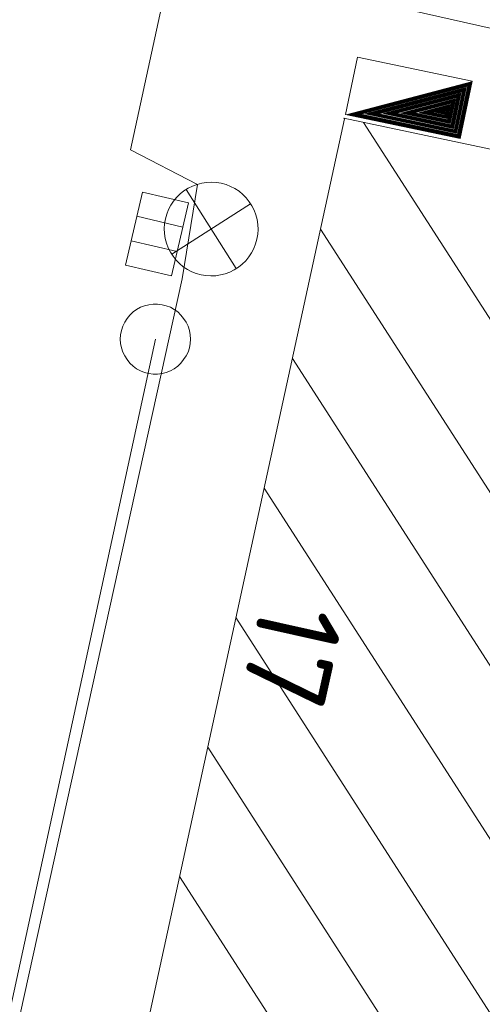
# Model space of a CAD drawing. Header units: metres. Extents: x 3425540 to 3446143, y 5432760 to 5444637.
# Tile 171 of 256: x 3435962 to 3435972, y 5440176 to 5440197. Entities that reach past the tile are written whole.
import ezdxf
from ezdxf.enums import TextEntityAlignment as Align

# ---------------------------------------------------------------- set-up
doc = ezdxf.new("R2010")
doc.units = ezdxf.units.M
doc.layers.add('B_Bestand', color=9, linetype='Continuous', lineweight=18)
doc.layers.add('B_Flurgrenzen', color=9, linetype='Continuous', lineweight=18)
doc.styles.get("Standard").update_dxf_attribs({"font": 'isocpeur.ttf'})

msp = doc.modelspace()

# ---------------------------------------------------------------- hatches: boundary and pattern name
at = {"layer": 'B_Bestand'}
h = msp.add_hatch(color=256, dxfattribs=at)
h.paths.add_polyline_path([(3435969.131, 5440194.766), (3435971.527, 5440194.26), (3435971.779, 5440195.458)])
h.paths.add_polyline_path([(3435969.152, 5440194.766), (3435971.773, 5440195.451), (3435971.523, 5440194.266)], flags=16)
h = msp.add_hatch(color=256, dxfattribs=at)
h.paths.add_polyline_path([(3435969.173, 5440194.767), (3435971.519, 5440194.272), (3435971.766, 5440195.445)])
h.paths.add_polyline_path([(3435969.194, 5440194.767), (3435971.76, 5440195.438), (3435971.515, 5440194.278)], flags=16)
h = msp.add_hatch(color=256, dxfattribs=at)
h.paths.add_polyline_path([(3435969.216, 5440194.768), (3435971.512, 5440194.283), (3435971.754, 5440195.431)])
h.paths.add_polyline_path([(3435969.322, 5440194.77), (3435971.722, 5440195.398), (3435971.493, 5440194.312)], flags=16)
h.paths.add_polyline_path([(3435969.301, 5440194.77), (3435971.728, 5440195.404), (3435971.496, 5440194.306)], flags=16)
h.paths.add_polyline_path([(3435969.279, 5440194.769), (3435971.734, 5440195.411), (3435971.5, 5440194.301)], flags=16)
h.paths.add_polyline_path([(3435969.258, 5440194.769), (3435971.741, 5440195.418), (3435971.504, 5440194.295)], flags=16)
h.paths.add_polyline_path([(3435969.237, 5440194.768), (3435971.747, 5440195.425), (3435971.508, 5440194.289)], flags=16)
h = msp.add_hatch(color=256, dxfattribs=at)
h.paths.add_polyline_path([(3435969.343, 5440194.771), (3435971.489, 5440194.318), (3435971.715, 5440195.391)])
h.paths.add_polyline_path([(3435969.364, 5440194.771), (3435971.709, 5440195.384), (3435971.485, 5440194.324)], flags=16)
h = msp.add_hatch(color=256, dxfattribs=at)
h.paths.add_polyline_path([(3435969.385, 5440194.772), (3435971.481, 5440194.33), (3435971.702, 5440195.378)])
h.paths.add_polyline_path([(3435969.407, 5440194.772), (3435971.696, 5440195.371), (3435971.478, 5440194.335)], flags=16)
h = msp.add_hatch(color=256, dxfattribs=at)
h.paths.add_polyline_path([(3435969.513, 5440194.775), (3435971.459, 5440194.364), (3435971.664, 5440195.337)])
h.paths.add_polyline_path([(3435969.534, 5440194.775), (3435971.658, 5440195.33), (3435971.455, 5440194.37)], flags=16)
h = msp.add_hatch(color=256, dxfattribs=at)
h.paths.add_polyline_path([(3435969.555, 5440194.776), (3435971.451, 5440194.376), (3435971.651, 5440195.324)])
h.paths.add_polyline_path([(3435969.577, 5440194.776), (3435971.645, 5440195.317), (3435971.447, 5440194.382)], flags=16)
h = msp.add_hatch(color=256, dxfattribs=at)
h.paths.add_polyline_path([(3435969.598, 5440194.777), (3435971.444, 5440194.387), (3435971.638, 5440195.31)])
h.paths.add_polyline_path([(3435969.704, 5440194.779), (3435971.606, 5440195.277), (3435971.425, 5440194.416)], flags=16)
h.paths.add_polyline_path([(3435969.683, 5440194.779), (3435971.613, 5440195.283), (3435971.429, 5440194.411)], flags=16)
h.paths.add_polyline_path([(3435969.662, 5440194.778), (3435971.619, 5440195.29), (3435971.432, 5440194.405)], flags=16)
h.paths.add_polyline_path([(3435969.64, 5440194.778), (3435971.626, 5440195.297), (3435971.436, 5440194.399)], flags=16)
h.paths.add_polyline_path([(3435969.619, 5440194.777), (3435971.632, 5440195.304), (3435971.44, 5440194.393)], flags=16)
h = msp.add_hatch(color=256, dxfattribs=at)
h.paths.add_polyline_path([(3435969.725, 5440194.78), (3435971.421, 5440194.422), (3435971.6, 5440195.27)])
h.paths.add_polyline_path([(3435969.747, 5440194.78), (3435971.593, 5440195.263), (3435971.417, 5440194.428)], flags=16)
h = msp.add_hatch(color=256, dxfattribs=at)
h.paths.add_polyline_path([(3435969.768, 5440194.781), (3435971.414, 5440194.434), (3435971.587, 5440195.257)])
h.paths.add_polyline_path([(3435969.789, 5440194.781), (3435971.581, 5440195.25), (3435971.41, 5440194.44)], flags=16)
h = msp.add_hatch(color=256, dxfattribs=at)
h.paths.add_polyline_path([(3435969.895, 5440194.784), (3435971.391, 5440194.468), (3435971.549, 5440195.216)])
h.paths.add_polyline_path([(3435969.917, 5440194.784), (3435971.542, 5440195.209), (3435971.387, 5440194.474)], flags=16)
h = msp.add_hatch(color=256, dxfattribs=at)
h.paths.add_polyline_path([(3435969.938, 5440194.785), (3435971.383, 5440194.48), (3435971.536, 5440195.203)])
h.paths.add_polyline_path([(3435969.959, 5440194.785), (3435971.529, 5440195.196), (3435971.38, 5440194.486)], flags=16)
h = msp.add_hatch(color=256, dxfattribs=at)
h.paths.add_polyline_path([(3435969.98, 5440194.786), (3435971.376, 5440194.492), (3435971.523, 5440195.189)])
h.paths.add_polyline_path([(3435970.087, 5440194.788), (3435971.491, 5440195.156), (3435971.357, 5440194.52)], flags=16)
h.paths.add_polyline_path([(3435970.065, 5440194.788), (3435971.497, 5440195.162), (3435971.361, 5440194.515)], flags=16)
h.paths.add_polyline_path([(3435970.044, 5440194.787), (3435971.504, 5440195.169), (3435971.365, 5440194.509)], flags=16)
h.paths.add_polyline_path([(3435970.023, 5440194.787), (3435971.51, 5440195.176), (3435971.368, 5440194.503)], flags=16)
h.paths.add_polyline_path([(3435970.001, 5440194.786), (3435971.517, 5440195.183), (3435971.372, 5440194.497)], flags=16)
h = msp.add_hatch(color=256, dxfattribs=at)
h.paths.add_polyline_path([(3435970.108, 5440194.789), (3435971.353, 5440194.526), (3435971.485, 5440195.149)])
h.paths.add_polyline_path([(3435970.129, 5440194.789), (3435971.478, 5440195.142), (3435971.349, 5440194.532)], flags=16)
h = msp.add_hatch(color=256, dxfattribs=at)
h.paths.add_polyline_path([(3435970.15, 5440194.79), (3435971.346, 5440194.538), (3435971.472, 5440195.136)])
h.paths.add_polyline_path([(3435970.172, 5440194.79), (3435971.465, 5440195.129), (3435971.342, 5440194.544)], flags=16)
h = msp.add_hatch(color=256, dxfattribs=at)
h.paths.add_polyline_path([(3435970.278, 5440194.793), (3435971.323, 5440194.573), (3435971.433, 5440195.095)])
h.paths.add_polyline_path([(3435970.299, 5440194.794), (3435971.427, 5440195.088), (3435971.319, 5440194.578)], flags=16)
h = msp.add_hatch(color=256, dxfattribs=at)
h.paths.add_polyline_path([(3435970.32, 5440194.794), (3435971.316, 5440194.584), (3435971.42, 5440195.082)])
h.paths.add_polyline_path([(3435970.342, 5440194.795), (3435971.414, 5440195.075), (3435971.312, 5440194.59)], flags=16)
h = msp.add_hatch(color=256, dxfattribs=at)
h.paths.add_polyline_path([(3435970.363, 5440194.795), (3435971.308, 5440194.596), (3435971.408, 5440195.068)])
h.paths.add_polyline_path([(3435970.469, 5440194.798), (3435971.376, 5440195.035), (3435971.289, 5440194.625)], flags=16)
h.paths.add_polyline_path([(3435970.448, 5440194.797), (3435971.382, 5440195.041), (3435971.293, 5440194.619)], flags=16)
h.paths.add_polyline_path([(3435970.427, 5440194.797), (3435971.388, 5440195.048), (3435971.297, 5440194.613)], flags=16)
h.paths.add_polyline_path([(3435970.405, 5440194.796), (3435971.395, 5440195.055), (3435971.3, 5440194.607)], flags=16)
h.paths.add_polyline_path([(3435970.384, 5440194.796), (3435971.401, 5440195.062), (3435971.304, 5440194.601)], flags=16)
h = msp.add_hatch(color=256, dxfattribs=at)
h.paths.add_polyline_path([(3435970.49, 5440194.798), (3435971.285, 5440194.63), (3435971.369, 5440195.028)])
h.paths.add_polyline_path([(3435970.511, 5440194.799), (3435971.363, 5440195.021), (3435971.282, 5440194.636)], flags=16)
h = msp.add_hatch(color=256, dxfattribs=at)
h.paths.add_polyline_path([(3435970.533, 5440194.799), (3435971.278, 5440194.642), (3435971.356, 5440195.015)])
h.paths.add_polyline_path([(3435970.554, 5440194.8), (3435971.35, 5440195.008), (3435971.274, 5440194.648)], flags=16)
h = msp.add_hatch(color=256, dxfattribs=at)
h.paths.add_polyline_path([(3435970.66, 5440194.802), (3435971.255, 5440194.677), (3435971.318, 5440194.974)])
h.paths.add_polyline_path([(3435970.681, 5440194.803), (3435971.312, 5440194.967), (3435971.251, 5440194.682)], flags=16)
h = msp.add_hatch(color=256, dxfattribs=at)
h.paths.add_polyline_path([(3435970.703, 5440194.803), (3435971.248, 5440194.688), (3435971.305, 5440194.961)])
h.paths.add_polyline_path([(3435970.724, 5440194.804), (3435971.299, 5440194.954), (3435971.244, 5440194.694)], flags=16)
h = msp.add_hatch(color=256, dxfattribs=at)
h.paths.add_polyline_path([(3435970.745, 5440194.804), (3435971.24, 5440194.7), (3435971.292, 5440194.947)])
h.paths.add_polyline_path([(3435970.852, 5440194.807), (3435971.26, 5440194.914), (3435971.221, 5440194.729)], flags=16)
h.paths.add_polyline_path([(3435970.83, 5440194.806), (3435971.267, 5440194.92), (3435971.225, 5440194.723)], flags=16)
h.paths.add_polyline_path([(3435970.809, 5440194.806), (3435971.273, 5440194.927), (3435971.229, 5440194.717)], flags=16)
h.paths.add_polyline_path([(3435970.788, 5440194.805), (3435971.279, 5440194.934), (3435971.233, 5440194.711)], flags=16)
h.paths.add_polyline_path([(3435970.766, 5440194.805), (3435971.286, 5440194.941), (3435971.236, 5440194.706)], flags=16)
h = msp.add_hatch(color=256, dxfattribs=at)
h.paths.add_polyline_path([(3435970.873, 5440194.807), (3435971.217, 5440194.735), (3435971.254, 5440194.907)])
h.paths.add_polyline_path([(3435970.894, 5440194.808), (3435971.247, 5440194.9), (3435971.214, 5440194.74)], flags=16)
h = msp.add_hatch(color=256, dxfattribs=at)
h.paths.add_polyline_path([(3435970.915, 5440194.808), (3435971.21, 5440194.746), (3435971.241, 5440194.894)])
h.paths.add_polyline_path([(3435970.937, 5440194.809), (3435971.235, 5440194.887), (3435971.206, 5440194.752)], flags=16)
h = msp.add_hatch(color=256, dxfattribs=at)
h.paths.add_polyline_path([(3435971.021, 5440194.811), (3435971.191, 5440194.775), (3435971.209, 5440194.86)])
h.paths.add_polyline_path([(3435971.043, 5440194.811), (3435971.203, 5440194.853), (3435971.187, 5440194.781)], flags=16)
h = msp.add_hatch(color=256, dxfattribs=at)
h.paths.add_polyline_path([(3435971.064, 5440194.812), (3435971.184, 5440194.787), (3435971.196, 5440194.846)])
h.paths.add_polyline_path([(3435971.085, 5440194.812), (3435971.19, 5440194.84), (3435971.18, 5440194.792)], flags=16)
h = msp.add_hatch(color=256, dxfattribs=at)
h.paths.add_polyline_path([(3435971.106, 5440194.813), (3435971.176, 5440194.798), (3435971.183, 5440194.833)])
h.paths.add_polyline_path([(3435971.128, 5440194.813), (3435971.177, 5440194.826), (3435971.172, 5440194.804)], flags=16)

# ---------------------------------------------------------------- linework, layer by layer
for p, q in [((3435969.346, 5440195.988), (3435969.088, 5440194.765)), ((3435971.792, 5440195.472), (3435969.346, 5440195.988)), ((3435971.534, 5440194.249), (3435971.792, 5440195.472)), ((3435969.069, 5440194.671), (3435969.054, 5440194.683)), ((3435969.088, 5440194.765), (3435971.534, 5440194.249)), ((3435969.47, 5440194.595), (3435977.3, 5440182.43)), ((3435965.687, 5440193.166), (3435966.757, 5440191.479)), ((3435967.063, 5440192.862), (3435965.381, 5440191.783)), ((3435965.618, 5440192.364), (3435964.637, 5440192.593)), ((3435968.556, 5440192.319), (3435976.707, 5440179.656)), ((3435965.496, 5440191.843), (3435964.515, 5440192.072)), ((3435967.954, 5440189.559), (3435976.114, 5440176.882)), ((3435967.352, 5440186.799), (3435975.52, 5440174.109)), ((3435966.751, 5440184.038), (3435974.927, 5440171.335)), ((3435966.149, 5440181.278), (3435973.162, 5440170.382)), ((3435965.547, 5440178.518), (3435970.395, 5440170.986))]:
    msp.add_line(p, q, dxfattribs=at)
for points in [[(3435969.298, 5440236.513), (3435966.452, 5440222.249), (3435964.843, 5440214.689), (3435964.518, 5440211.723), (3435965.662, 5440208.26), (3435966.401, 5440205.504), (3435966.232, 5440202.002), (3435964.503, 5440194.011), (3435965.929, 5440193.273), (3435965.603, 5440191.259), (3435956.688, 5440150.875)], [(3435969.054, 5440194.683), (3435979.451, 5440192.49), (3435974.654, 5440170.057), (3435964.199, 5440172.337), (3435969.069, 5440194.671)], [(3435966.005, 5440191.345), (3435966.109, 5440191.328), (3435966.213, 5440191.321), (3435966.318, 5440191.326), (3435966.421, 5440191.342), (3435966.523, 5440191.368), (3435966.621, 5440191.405), (3435966.714, 5440191.451), (3435966.803, 5440191.508), (3435966.885, 5440191.573), (3435966.959, 5440191.646), (3435967.026, 5440191.727), (3435967.083, 5440191.814), (3435967.132, 5440191.907), (3435967.17, 5440192.005), (3435967.198, 5440192.106), (3435967.215, 5440192.209), (3435967.221, 5440192.313), (3435967.217, 5440192.418), (3435967.201, 5440192.522), (3435967.175, 5440192.623), (3435967.138, 5440192.721), (3435967.092, 5440192.815), (3435967.035, 5440192.903), (3435966.97, 5440192.985), (3435966.897, 5440193.06), (3435966.816, 5440193.126), (3435966.728, 5440193.184), (3435966.636, 5440193.232), (3435966.538, 5440193.271), (3435966.437, 5440193.298), (3435966.334, 5440193.316), (3435966.229, 5440193.322), (3435966.125, 5440193.317), (3435966.021, 5440193.302), (3435965.92, 5440193.275), (3435965.822, 5440193.239), (3435965.728, 5440193.192), (3435965.64, 5440193.136), (3435965.558, 5440193.07), (3435965.483, 5440192.997), (3435965.417, 5440192.916), (3435965.359, 5440192.829), (3435965.311, 5440192.736), (3435965.272, 5440192.638), (3435965.244, 5440192.538), (3435965.227, 5440192.434), (3435965.221, 5440192.33), (3435965.226, 5440192.225), (3435965.241, 5440192.122), (3435965.268, 5440192.02), (3435965.304, 5440191.922), (3435965.351, 5440191.829), (3435965.407, 5440191.74), (3435965.472, 5440191.658), (3435965.546, 5440191.584), (3435965.627, 5440191.517), (3435965.714, 5440191.459), (3435965.807, 5440191.411), (3435965.904, 5440191.373), (3435966.005, 5440191.345)], [(3435965.739, 5440192.879), (3435965.375, 5440191.321), (3435964.393, 5440191.551), (3435964.757, 5440193.109), (3435965.739, 5440192.879)]]:
    msp.add_lwpolyline(points, dxfattribs=at)
for points in [[(3435969.131, 5440194.766), (3435971.527, 5440194.26), (3435971.779, 5440195.458)], [(3435969.152, 5440194.766), (3435971.773, 5440195.451), (3435971.523, 5440194.266)], [(3435969.173, 5440194.767), (3435971.519, 5440194.272), (3435971.766, 5440195.445)], [(3435969.194, 5440194.767), (3435971.76, 5440195.438), (3435971.515, 5440194.278)], [(3435969.216, 5440194.768), (3435971.512, 5440194.283), (3435971.754, 5440195.431)], [(3435969.237, 5440194.768), (3435971.747, 5440195.425), (3435971.508, 5440194.289)], [(3435969.258, 5440194.769), (3435971.741, 5440195.418), (3435971.504, 5440194.295)], [(3435969.279, 5440194.769), (3435971.734, 5440195.411), (3435971.5, 5440194.301)], [(3435969.301, 5440194.77), (3435971.728, 5440195.404), (3435971.496, 5440194.306)], [(3435969.322, 5440194.77), (3435971.722, 5440195.398), (3435971.493, 5440194.312)], [(3435969.343, 5440194.771), (3435971.489, 5440194.318), (3435971.715, 5440195.391)], [(3435969.364, 5440194.771), (3435971.709, 5440195.384), (3435971.485, 5440194.324)], [(3435969.385, 5440194.772), (3435971.481, 5440194.33), (3435971.702, 5440195.378)], [(3435969.407, 5440194.772), (3435971.696, 5440195.371), (3435971.478, 5440194.335)], [(3435969.513, 5440194.775), (3435971.459, 5440194.364), (3435971.664, 5440195.337)], [(3435969.534, 5440194.775), (3435971.658, 5440195.33), (3435971.455, 5440194.37)], [(3435969.555, 5440194.776), (3435971.451, 5440194.376), (3435971.651, 5440195.324)], [(3435969.577, 5440194.776), (3435971.645, 5440195.317), (3435971.447, 5440194.382)], [(3435969.598, 5440194.777), (3435971.444, 5440194.387), (3435971.638, 5440195.31)], [(3435969.619, 5440194.777), (3435971.632, 5440195.304), (3435971.44, 5440194.393)], [(3435969.64, 5440194.778), (3435971.626, 5440195.297), (3435971.436, 5440194.399)], [(3435969.662, 5440194.778), (3435971.619, 5440195.29), (3435971.432, 5440194.405)], [(3435969.683, 5440194.779), (3435971.613, 5440195.283), (3435971.429, 5440194.411)], [(3435969.704, 5440194.779), (3435971.606, 5440195.277), (3435971.425, 5440194.416)], [(3435969.725, 5440194.78), (3435971.421, 5440194.422), (3435971.6, 5440195.27)], [(3435969.747, 5440194.78), (3435971.593, 5440195.263), (3435971.417, 5440194.428)], [(3435969.768, 5440194.781), (3435971.414, 5440194.434), (3435971.587, 5440195.257)], [(3435969.789, 5440194.781), (3435971.581, 5440195.25), (3435971.41, 5440194.44)], [(3435969.895, 5440194.784), (3435971.391, 5440194.468), (3435971.549, 5440195.216)], [(3435969.917, 5440194.784), (3435971.542, 5440195.209), (3435971.387, 5440194.474)], [(3435969.938, 5440194.785), (3435971.383, 5440194.48), (3435971.536, 5440195.203)], [(3435969.959, 5440194.785), (3435971.529, 5440195.196), (3435971.38, 5440194.486)], [(3435969.98, 5440194.786), (3435971.376, 5440194.492), (3435971.523, 5440195.189)], [(3435970.001, 5440194.786), (3435971.517, 5440195.183), (3435971.372, 5440194.497)], [(3435970.023, 5440194.787), (3435971.51, 5440195.176), (3435971.368, 5440194.503)], [(3435970.044, 5440194.787), (3435971.504, 5440195.169), (3435971.365, 5440194.509)], [(3435970.065, 5440194.788), (3435971.497, 5440195.162), (3435971.361, 5440194.515)], [(3435970.087, 5440194.788), (3435971.491, 5440195.156), (3435971.357, 5440194.52)], [(3435970.108, 5440194.789), (3435971.353, 5440194.526), (3435971.485, 5440195.149)], [(3435970.129, 5440194.789), (3435971.478, 5440195.142), (3435971.349, 5440194.532)], [(3435970.15, 5440194.79), (3435971.346, 5440194.538), (3435971.472, 5440195.136)], [(3435970.172, 5440194.79), (3435971.465, 5440195.129), (3435971.342, 5440194.544)], [(3435970.278, 5440194.793), (3435971.323, 5440194.573), (3435971.433, 5440195.095)], [(3435970.299, 5440194.794), (3435971.427, 5440195.088), (3435971.319, 5440194.578)], [(3435970.32, 5440194.794), (3435971.316, 5440194.584), (3435971.42, 5440195.082)], [(3435970.342, 5440194.795), (3435971.414, 5440195.075), (3435971.312, 5440194.59)], [(3435970.363, 5440194.795), (3435971.308, 5440194.596), (3435971.408, 5440195.068)], [(3435970.384, 5440194.796), (3435971.401, 5440195.062), (3435971.304, 5440194.601)], [(3435970.405, 5440194.796), (3435971.395, 5440195.055), (3435971.3, 5440194.607)], [(3435970.427, 5440194.797), (3435971.388, 5440195.048), (3435971.297, 5440194.613)], [(3435970.448, 5440194.797), (3435971.382, 5440195.041), (3435971.293, 5440194.619)], [(3435970.469, 5440194.798), (3435971.376, 5440195.035), (3435971.289, 5440194.625)], [(3435970.49, 5440194.798), (3435971.285, 5440194.63), (3435971.369, 5440195.028)], [(3435970.511, 5440194.799), (3435971.363, 5440195.021), (3435971.282, 5440194.636)], [(3435970.533, 5440194.799), (3435971.278, 5440194.642), (3435971.356, 5440195.015)], [(3435970.554, 5440194.8), (3435971.35, 5440195.008), (3435971.274, 5440194.648)], [(3435970.66, 5440194.802), (3435971.255, 5440194.677), (3435971.318, 5440194.974)], [(3435970.681, 5440194.803), (3435971.312, 5440194.967), (3435971.251, 5440194.682)], [(3435970.703, 5440194.803), (3435971.248, 5440194.688), (3435971.305, 5440194.961)], [(3435970.724, 5440194.804), (3435971.299, 5440194.954), (3435971.244, 5440194.694)], [(3435970.745, 5440194.804), (3435971.24, 5440194.7), (3435971.292, 5440194.947)], [(3435970.766, 5440194.805), (3435971.286, 5440194.941), (3435971.236, 5440194.706)], [(3435970.788, 5440194.805), (3435971.279, 5440194.934), (3435971.233, 5440194.711)], [(3435970.809, 5440194.806), (3435971.273, 5440194.927), (3435971.229, 5440194.717)], [(3435970.83, 5440194.806), (3435971.267, 5440194.92), (3435971.225, 5440194.723)], [(3435970.852, 5440194.807), (3435971.26, 5440194.914), (3435971.221, 5440194.729)], [(3435970.873, 5440194.807), (3435971.217, 5440194.735), (3435971.254, 5440194.907)], [(3435970.894, 5440194.808), (3435971.247, 5440194.9), (3435971.214, 5440194.74)], [(3435970.915, 5440194.808), (3435971.21, 5440194.746), (3435971.241, 5440194.894)], [(3435970.937, 5440194.809), (3435971.235, 5440194.887), (3435971.206, 5440194.752)], [(3435971.021, 5440194.811), (3435971.191, 5440194.775), (3435971.209, 5440194.86)], [(3435971.043, 5440194.811), (3435971.203, 5440194.853), (3435971.187, 5440194.781)], [(3435971.064, 5440194.812), (3435971.184, 5440194.787), (3435971.196, 5440194.846)], [(3435971.085, 5440194.812), (3435971.19, 5440194.84), (3435971.18, 5440194.792)], [(3435971.106, 5440194.813), (3435971.176, 5440194.798), (3435971.183, 5440194.833)], [(3435971.128, 5440194.813), (3435971.177, 5440194.826), (3435971.172, 5440194.804)]]:
    msp.add_lwpolyline(points, close=True, dxfattribs=at)
for points in [[(3435969.088, 5440194.765), (3435971.534, 5440194.249), (3435971.792, 5440195.472)], [(3435969.109, 5440194.765), (3435971.53, 5440194.254), (3435971.786, 5440195.465)], [(3435969.428, 5440194.773), (3435971.474, 5440194.341), (3435971.69, 5440195.364)], [(3435969.449, 5440194.773), (3435971.47, 5440194.347), (3435971.683, 5440195.357)], [(3435969.47, 5440194.774), (3435971.466, 5440194.353), (3435971.677, 5440195.351)], [(3435969.492, 5440194.774), (3435971.463, 5440194.359), (3435971.67, 5440195.344)], [(3435969.81, 5440194.782), (3435971.406, 5440194.445), (3435971.574, 5440195.243)], [(3435969.832, 5440194.782), (3435971.402, 5440194.451), (3435971.568, 5440195.236)], [(3435969.853, 5440194.783), (3435971.398, 5440194.457), (3435971.561, 5440195.23)], [(3435969.874, 5440194.783), (3435971.395, 5440194.463), (3435971.555, 5440195.223)], [(3435970.193, 5440194.791), (3435971.338, 5440194.549), (3435971.459, 5440195.122)], [(3435970.214, 5440194.792), (3435971.334, 5440194.555), (3435971.453, 5440195.115)], [(3435970.235, 5440194.792), (3435971.331, 5440194.561), (3435971.446, 5440195.109)], [(3435970.257, 5440194.793), (3435971.327, 5440194.567), (3435971.44, 5440195.102)], [(3435970.575, 5440194.8), (3435971.27, 5440194.654), (3435971.344, 5440195.001)], [(3435970.596, 5440194.801), (3435971.267, 5440194.659), (3435971.337, 5440194.994)], [(3435970.618, 5440194.801), (3435971.263, 5440194.665), (3435971.331, 5440194.988)], [(3435970.639, 5440194.802), (3435971.259, 5440194.671), (3435971.324, 5440194.981)], [(3435970.958, 5440194.809), (3435971.202, 5440194.758), (3435971.228, 5440194.88)], [(3435970.979, 5440194.81), (3435971.199, 5440194.763), (3435971.222, 5440194.873)], [(3435971, 5440194.81), (3435971.195, 5440194.769), (3435971.215, 5440194.867)], [(3435971.149, 5440194.814), (3435971.168, 5440194.81), (3435971.171, 5440194.82)]]:
    msp.add_solid(points, dxfattribs=at)
at = {"layer": 'B_Flurgrenzen'}
msp.add_line((3435965.032, 5440189.975), (3435957.177, 5440153.761), dxfattribs=at)
for points in [[(3435966.226, 5440197.951), (3435980.018, 5440194.84), (3435979.545, 5440192.487)], [(3435965.782, 5440189.975), (3435965.776, 5440190.069), (3435965.758, 5440190.158), (3435965.729, 5440190.253), (3435965.688, 5440190.335), (3435965.634, 5440190.412), (3435965.575, 5440190.489), (3435965.51, 5440190.554), (3435965.434, 5440190.607), (3435965.351, 5440190.654), (3435965.262, 5440190.684), (3435965.174, 5440190.707), (3435965.079, 5440190.719), (3435964.985, 5440190.719), (3435964.89, 5440190.707), (3435964.802, 5440190.684), (3435964.713, 5440190.654), (3435964.63, 5440190.607), (3435964.554, 5440190.554), (3435964.489, 5440190.489), (3435964.43, 5440190.412), (3435964.376, 5440190.335), (3435964.335, 5440190.253), (3435964.306, 5440190.158), (3435964.288, 5440190.069), (3435964.282, 5440189.975), (3435964.288, 5440189.881), (3435964.306, 5440189.792), (3435964.335, 5440189.697), (3435964.376, 5440189.615), (3435964.43, 5440189.538), (3435964.489, 5440189.461), (3435964.554, 5440189.396), (3435964.63, 5440189.343), (3435964.713, 5440189.296), (3435964.802, 5440189.266), (3435964.89, 5440189.243), (3435964.985, 5440189.231), (3435965.079, 5440189.231), (3435965.174, 5440189.243), (3435965.262, 5440189.266), (3435965.351, 5440189.296), (3435965.434, 5440189.343), (3435965.51, 5440189.396), (3435965.575, 5440189.461), (3435965.634, 5440189.538), (3435965.688, 5440189.615), (3435965.729, 5440189.697), (3435965.758, 5440189.792), (3435965.776, 5440189.881), (3435965.782, 5440189.975)]]:
    msp.add_lwpolyline(points, dxfattribs=at)

# ---------------------------------------------------------------- texts
at = {"layer": 'B_Bestand'}
msp.add_text('17', height=1.8, rotation=257.4597, dxfattribs=at).set_placement((3435967.949, 5440183.228), align=Align.MIDDLE)

doc.saveas('drawing.dxf')
